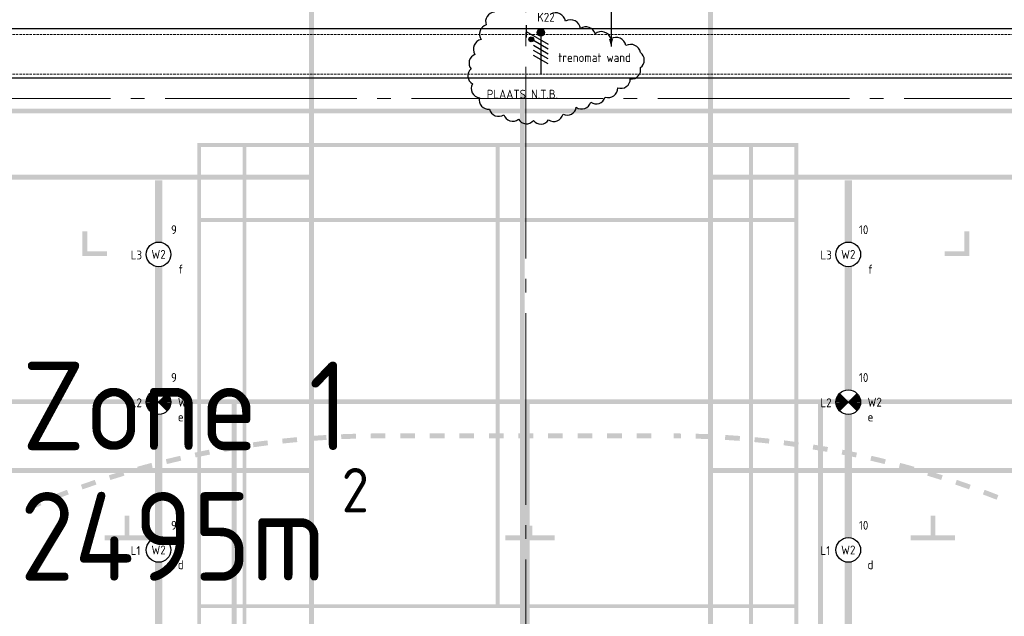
# Model space of a CAD drawing. Header units: millimetres. Extents: x -38031 to 123247, y -16330 to 129979.
# Tile 40 of 235: x -21977 to -11983, y 22841 to 28896. Entities that reach past the tile are written whole.
import ezdxf
from ezdxf.enums import TextEntityAlignment as Align

# ---------------------------------------------------------------- set-up
doc = ezdxf.new("R2010")
doc.units = ezdxf.units.MM
doc.header["$LTSCALE"] = 50
for name, pattern in [('HIDDEN', [9.525, 6.35, -3.175]), ('PHANTOM', [63.5, 31.75, -6.35, 6.35, -6.35, 6.35, -6.35]), ('STYLE_02', [0.694425, 0.48607, -0.208355]), ('STYLE_11', [5, 3.888855, -0.416718, 0.277786, -0.416641])]:
    doc.linetypes.add(name, pattern=pattern)
for name, color, linetype in [('AL$1A---_ALGEMEEN', 8, 'Continuous'), ('AM$1A---_ARCERING', 8, 'Continuous'), ('BOUWKUNDIG', 8, 'Continuous'), ('brandscheiding', 5, 'HIDDEN'), ('EL6221--', 3, 'Continuous'), ('EL6311--NV', 7, 'Continuous'), ('Kastenscheiding', 4, 'PHANTOM'), ('NTB', 7, 'Continuous')]:
    doc.layers.add(name, color=color, linetype=linetype)
doc.layers.add('Armaturen levering door W-aannemer', color=3, linetype='Continuous', plot=False)
doc.layers.add('Armaturen levering door W-aannemer--NV', color=7, linetype='Continuous', plot=False)
doc.layers.add('stramien', color=1, linetype='STYLE_11', lineweight=15)
doc.styles.add('BURO-012', font='ISO.shx', dxfattribs={"height": 60})
doc.styles.add('BURO-018', font='iso.shx', dxfattribs={"height": 90})
doc.styles.get("Standard").update_dxf_attribs({"font": 'iso.shx'})

# ---------------------------------------------------------------- blocks, each defined once
blk = doc.blocks.new('1115B6LL1500')
at = {"color": 0, "linetype": 'Continuous'}
blk.add_circle((0, 0), 2.5, dxfattribs=at)
at = {"color": 0}
for points in [[(-2.5, 0.75), (-15, 0.75), (-2.5, -0.75), (-15, -0.75)], [(2.5, 0.75), (15, 0.75), (2.5, -0.75), (15, -0.75)]]:
    blk.add_solid(points, dxfattribs=at)
at = {"color": 0, "linetype": 'Continuous', "style": 'BURO-018'}
for tag, p in [('E_GKAST', (0, 8)), ('E_GROEP', (0, 5)), ('E_SGROEP', (4.5, 5)), ('E_ARMCODE', (0, 0)), ('E_SLET', (4.5, -3))]:
    blk.add_attdef(tag, text='', height=1.8, dxfattribs=at).set_placement(p, align=Align.MIDDLE)
blk = doc.blocks.new('E00018')
at = {"color": 0, "linetype": 'Continuous'}
for p, q in [((-1.77, -1.77), (1.77, 1.77)), ((1.77, -1.77), (-1.77, 1.77))]:
    blk.add_line(p, q, dxfattribs=at)
at = {"color": 0, "linetype": 'Continuous', "const_width": 2.5}
for points in [[(-0.88, 0.88, -0.198912), (0, 1.25, -0.198912), (0.88, 0.88, -1)], [(-0.88, -0.88, 0.198912), (0, -1.25, 0.198912), (0.88, -0.88, 1)]]:
    blk.add_lwpolyline(points, format="xyb", dxfattribs=at)
blk = doc.blocks.new('1115B6LL1500-NO1')
at = {"color": 0, "linetype": 'Continuous'}
blk.add_circle((0, 0), 2.5, dxfattribs=at)
at = {"color": 0}
for points in [[(-2.5, 0.75), (-15, 0.75), (-2.5, -0.75), (-15, -0.75)], [(2.5, 0.75), (15, 0.75), (2.5, -0.75), (15, -0.75)]]:
    blk.add_solid(points, dxfattribs=at)
at = {"color": 0, "zscale": 100}
blk.add_blockref('E00018', (0, 0), dxfattribs=at)
at = {"color": 0, "linetype": 'Continuous', "style": 'BURO-018'}
for tag, p in [('E_GKAST', (0, 8)), ('E_GROEP', (0, 5)), ('E_SGROEP', (4.5, 5)), ('E_ARMCODE', (0, 0)), ('E_SLET', (4.5, -3))]:
    blk.add_attdef(tag, text='', height=1.8, dxfattribs=at).set_placement(p, align=Align.MIDDLE)
blk = doc.blocks.new('E00082')
at = {"color": 0, "linetype": 'Continuous'}
for p, q in [((-3, 10.98), (-3, 8.48)), ((-3, 9.73), (1.5, 7.13)), ((0, 9.5), (0, 1)), ((1.5, 6.13), (-1.5, 7.87)), ((1.5, 5.13), (-1.5, 6.87)), ((1.5, 4.13), (-1.5, 5.87)), ((1.5, 3.13), (-1.5, 4.87))]:
    blk.add_line(p, q, dxfattribs=at)
at = {"color": 0, "const_width": 0.75}
blk.add_lwpolyline([(-0.38, 9.5, 1), (0.38, 9.5, 1)], format="xyb", close=True, dxfattribs=at)
at = {"color": 0, "linetype": 'Continuous', "const_width": 0.5}
blk.add_lwpolyline([(-1.68, 8.12, 1), (-2.18, 8.12, 1)], format="xyb", close=True, dxfattribs=at)
at = {"color": 0, "linetype": 'Continuous'}
for centre, radius in [((0, 9.5), 0.75), ((-1.93, 8.12), 0.5)]:
    blk.add_circle(centre, radius, dxfattribs=at)
at = {"color": 0, "linetype": 'Continuous', "style": 'BURO-018'}
for tag, p in [('E_GKAST', (0, 16)), ('E_GROEP', (0, 13)), ('E_SGROEP', (4.5, 13))]:
    blk.add_attdef(tag, text='', height=1.8, dxfattribs=at).set_placement(p, align=Align.MIDDLE)
at = {"color": 0, "linetype": 'Continuous', "style": 'BURO-018', "flags": 1}
for tag, p in [('E_VERMCODE', (13, 13)), ('E_MATCODE', (0, 0))]:
    blk.add_attdef(tag, text='', height=1.8, dxfattribs=at).set_placement(p, align=Align.MIDDLE)
blk = doc.blocks.new('Group-17')
at = {"layer": 'AM$1A---_ARCERING', "linetype": 'Continuous', "lineweight": 0}
h = blk.add_hatch(color=256, dxfattribs=at)
h.paths.add_polyline_path([(-75351, -13253), (-75351, 4747), (-84351, 4747), (-84351, -13253)])
h.paths.add_polyline_path([(-84301, -1253), (-84301, 4697), (-75401, 4697), (-75401, -1253)])
h.paths.add_polyline_path([(-75401, -4228), (-84301, -4228), (-84301, -1303), (-75401, -1303)])
h.paths.add_polyline_path([(-75401, -13203), (-84301, -13203), (-84301, -7253), (-75401, -7253)])
h.paths.add_polyline_path([(-84301, -4278), (-75401, -4278), (-75401, -7203), (-84301, -7203)])
h = blk.add_hatch(color=256, dxfattribs=at)
h.paths.add_polyline_path([(-62351, -13253), (-62351, 4747), (-71351, 4747), (-71351, -13253)])
h.paths.add_polyline_path([(-71301, -1253), (-71301, 4697), (-62401, 4697), (-62401, -1253)])
h.paths.add_polyline_path([(-62401, -4228), (-71301, -4228), (-71301, -1303), (-62401, -1303)])
h.paths.add_polyline_path([(-62401, -13203), (-71301, -13203), (-71301, -7253), (-62401, -7253)])
h.paths.add_polyline_path([(-71301, -4278), (-62401, -4278), (-62401, -7203), (-71301, -7203)])
h = blk.add_hatch(color=256, dxfattribs=at)
h.paths.add_polyline_path([(-73261, -580.5), (-86286, -580.5), (-86286, -14680.5), (-73261, -14680.5), (-73261, -14830.5), (-73211, -14830.5), (-73211, -14680.5), (-60186, -14680.5), (-60186, -580.5), (-73211, -580.5), (-73211, -430.5), (-73261, -430.5)])
h.paths.add_polyline_path([(-73261, -5830.7), (-73261, -9430.3), (-73261, -14630.5), (-86236, -14630.5), (-86236, -13880.5), (-86236, -1380.5), (-86236, -630.5), (-73261, -630.5)])
h.paths.add_polyline_path([(-60236, -630.5), (-60236, -14630.5), (-73211, -14630.5), (-73211, -630.5)])
h = blk.add_hatch(color=256, dxfattribs=at)
h.paths.add_polyline_path([(-76536, -14330.5), (-70436, -14330.5), (-70436, -930.5), (-76536, -930.5)])
h.paths.add_polyline_path([(-76076, -1690.5), (-76496, -1690.5), (-76496, -970.5), (-76076, -970.5)])
h.paths.add_polyline_path([(-76036, -970.5), (-73506, -970.5), (-73506, -1690.5), (-76036, -1690.5)])
h.paths.add_polyline_path([(-70936, -1690.5), (-73466, -1690.5), (-73466, -970.5), (-70936, -970.5)])
h.paths.add_polyline_path([(-70896, -970.5), (-70476, -970.5), (-70476, -1690.5), (-70896, -1690.5)])
h.paths.add_polyline_path([(-70476, -1730.5), (-70476, -5610.5), (-70896, -5610.5), (-70896, -1730.5)])
h.paths.add_polyline_path([(-70936, -1730.5), (-70936, -5610.5), (-73466, -5610.5), (-73466, -1730.5)])
h.paths.add_polyline_path([(-76036, -5610.5), (-76036, -1730.5), (-73506, -1730.5), (-73506, -5610.5)])
h.paths.add_polyline_path([(-76496, -5610.5), (-76496, -1730.5), (-76076, -1730.5), (-76076, -5610.5)])
h.paths.add_polyline_path([(-76076, -9610.5), (-76496, -9610.5), (-76496, -5650.5), (-76076, -5650.5)])
h.paths.add_polyline_path([(-76036, -5650.5), (-70936, -5650.5), (-70936, -9610.5), (-76036, -9610.5)])
h.paths.add_polyline_path([(-70896, -9610.5), (-70896, -5650.5), (-70476, -5650.5), (-70476, -9610.5)])
h.paths.add_polyline_path([(-70476, -13530.5), (-70896, -13530.5), (-70896, -9650.5), (-70476, -9650.5)])
h.paths.add_polyline_path([(-70936, -9650.5), (-70936, -13530.5), (-73466, -13530.5), (-73466, -9650.5)])
h.paths.add_polyline_path([(-76036, -9650.5), (-73506, -9650.5), (-73506, -13530.5), (-76036, -13530.5)])
h.paths.add_polyline_path([(-76076, -9650.5), (-76076, -13530.5), (-76496, -13530.5), (-76496, -9650.5)])
h.paths.add_polyline_path([(-76076, -13570.5), (-76076, -14290.5), (-76496, -14290.5), (-76496, -13570.5)])
h.paths.add_polyline_path([(-76036, -14290.5), (-76036, -13570.5), (-73506, -13570.5), (-73506, -14290.5)])
h.paths.add_polyline_path([(-73466, -13570.5), (-70936, -13570.5), (-70936, -14290.5), (-73466, -14290.5)])
h.paths.add_polyline_path([(-70476, -13570.5), (-70476, -14290.5), (-70896, -14290.5), (-70896, -13570.5)])
for points in [[(-77451, -2028), (-77651, -2028), (-77651, -1828), (-77701, -1828), (-77701, -2078), (-77451, -2078)], [(-68751, -1828), (-68751, -2028), (-68951, -2028), (-68951, -2078), (-68701, -2078), (-68701, -1828)], [(-71776, -3928), (-71776, -3878)], [(-77023.5, -4913), (-77023.5, -4963), (-77473.5, -4963), (-77473.5, -4913), (-77273.5, -4913), (-77273.5, -4713), (-77223.5, -4713), (-77223.5, -4913)], [(-68843.5, -4913), (-68843.5, -4963), (-69293.5, -4963), (-69293.5, -4913), (-69093.5, -4913), (-69093.5, -4713), (-69043.5, -4713), (-69043.5, -4913)], [(-73408.5, -4963), (-72908.5, -4963), (-72908.5, -4913), (-73133.5, -4913), (-73133.5, -4813), (-73183.5, -4813), (-73183.5, -4913), (-73408.5, -4913)]]:
    blk.add_hatch(color=256, dxfattribs=at).paths.add_polyline_path(points)
h = blk.add_hatch(color=256, dxfattribs=at)
h.paths.add_polyline_path([(-64186, -3530.5), (-82186, -3530.5), (-82186, -12530.5), (-64186, -12530.5)])
h.paths.add_polyline_path([(-70186, -12480.5), (-70186, -3580.5), (-64236, -3580.5), (-64236, -12480.5)])
h.paths.add_polyline_path([(-82136, -12480.5), (-82136, -3580.5), (-76186, -3580.5), (-76186, -12480.5)])
h.paths.add_polyline_path([(-73161, -12480.5), (-73161, -3580.5), (-70236, -3580.5), (-70236, -12480.5)])
h.paths.add_polyline_path([(-76136, -3580.5), (-73211, -3580.5), (-73211, -12480.5), (-76136, -12480.5)])
h = blk.add_hatch(color=256, dxfattribs=at)
edge = h.paths.add_edge_path()
edge.add_line((-75375.4, -3903.3), (-75371.6, -3953.2))
edge.add_arc((-74701, -12878), 8950, 93.34229, 94.29723, ccw=False)
edge.add_line((-75222.8, -3943.2), (-75225.7, -3893.3))
edge.add_arc((-74701, -12878), 9000, 93.34229, 94.29723)
h = blk.add_hatch(color=256, dxfattribs=at)
edge = h.paths.add_edge_path()
edge.add_arc((-74701, -12878), 8950, 91.43241, 92.38735)
edge.add_line((-75073.8, -3935.8), (-75075.9, -3885.8))
edge.add_arc((-74701, -12878), 9000, 91.43241, 92.38735, ccw=False)
edge.add_line((-74926, -3880.8), (-74924.7, -3930.8))
h = blk.add_hatch(color=256, dxfattribs=at)
edge = h.paths.add_edge_path()
edge.add_line((-74626, -3878), (-74701, -3878))
edge.add_arc((-74701, -12878), 9000, 90, 90.47747)
edge.add_line((-74776, -3878.3), (-74775.6, -3928.3))
edge.add_arc((-74701, -12878), 8950, 90, 90.47747, ccw=False)
edge.add_line((-74701, -3928), (-74626, -3928))
edge.add_line((-74626, -3928), (-74626, -3878))
h = blk.add_hatch(color=256, dxfattribs=at)
edge = h.paths.add_edge_path()
edge.add_line((-71701, -3878), (-71776, -3878))
edge.add_line((-71776, -3878), (-71701, -3878))
edge.add_arc((-71701, -12878), 9000, 89.52253, 90, ccw=False)
edge.add_line((-71626, -3878.3), (-71626.4, -3928.3))
edge.add_arc((-71701, -12878), 8950, 89.52253, 90)
edge.add_line((-71701, -3928), (-71776, -3928))
edge.add_line((-71776, -3928), (-71701, -3928))
h = blk.add_hatch(color=256, dxfattribs=at)
edge = h.paths.add_edge_path()
edge.add_arc((-71701, -12878), 8950, 87.61265, 88.56759)
edge.add_line((-71477.3, -3930.8), (-71476, -3880.8))
edge.add_arc((-71701, -12878), 9000, 87.61265, 88.56759, ccw=False)
edge.add_line((-71326.1, -3885.8), (-71328.2, -3935.8))
h = blk.add_hatch(color=256, dxfattribs=at)
edge = h.paths.add_edge_path()
edge.add_arc((-71701, -12878), 8950, 85.70277, 86.65771, ccw=False)
edge.add_line((-71030.4, -3953.2), (-71026.6, -3903.3))
edge.add_arc((-71701, -12878), 9000, 85.70277, 86.65771)
edge.add_line((-71176.3, -3893.3), (-71179.2, -3943.2))
h = blk.add_hatch(color=256, dxfattribs=at)
edge = h.paths.add_edge_path()
edge.add_arc((-74701, -12878), 8950, 99.07193, 100.02687)
edge.add_line((-76259.3, -4064.7), (-76268, -4015.5))
edge.add_arc((-74701, -12878), 9000, 99.07193, 100.02687, ccw=False)
edge.add_line((-76120.1, -3990.6), (-76112.2, -4040))
h = blk.add_hatch(color=256, dxfattribs=at)
edge = h.paths.add_edge_path()
edge.add_line((-75971.8, -3968.2), (-75964.7, -4017.7))
edge.add_arc((-74701, -12878), 8950, 97.16205, 98.11699, ccw=False)
edge.add_line((-75816.9, -3997.8), (-75823.1, -3948.2))
edge.add_arc((-74701, -12878), 9000, 97.16205, 98.11699)
h = blk.add_hatch(color=256, dxfattribs=at)
edge = h.paths.add_edge_path()
edge.add_line((-75524.9, -3915.8), (-75520.3, -3965.6))
edge.add_arc((-74701, -12878), 8950, 95.25217, 96.20711)
edge.add_line((-75668.7, -3980.5), (-75674.1, -3930.8))
edge.add_arc((-74701, -12878), 9000, 95.25217, 96.20711, ccw=False)
h = blk.add_hatch(color=256, dxfattribs=at)
edge = h.paths.add_edge_path()
edge.add_arc((-71701, -12878), 8950, 83.79289, 84.74783)
edge.add_line((-70881.7, -3965.6), (-70877.1, -3915.8))
edge.add_arc((-71701, -12878), 9000, 83.79289, 84.74783, ccw=False)
edge.add_line((-70727.9, -3930.8), (-70733.3, -3980.5))
h = blk.add_hatch(color=256, dxfattribs=at)
edge = h.paths.add_edge_path()
edge.add_arc((-71701, -12878), 8950, 81.88301, 82.83795)
edge.add_line((-70585.1, -3997.8), (-70578.9, -3948.2))
edge.add_arc((-71701, -12878), 9000, 81.88301, 82.83795, ccw=False)
edge.add_line((-70430.2, -3968.2), (-70437.3, -4017.7))
h = blk.add_hatch(color=256, dxfattribs=at)
edge = h.paths.add_edge_path()
edge.add_arc((-71701, -12878), 8950, 79.97313, 80.92807, ccw=False)
edge.add_line((-70142.7, -4064.7), (-70134, -4015.5))
edge.add_arc((-71701, -12878), 9000, 79.97313, 80.92807)
edge.add_line((-70281.9, -3990.6), (-70289.8, -4040))
h = blk.add_hatch(color=256, dxfattribs=at)
edge = h.paths.add_edge_path()
edge.add_line((-76562.5, -4072.6), (-76552.1, -4121.5))
edge.add_arc((-74701, -12878), 8950, 100.98181, 101.93675, ccw=False)
edge.add_line((-76406, -4091.9), (-76415.5, -4042.8))
edge.add_arc((-74701, -12878), 9000, 100.98181, 101.93675)
h = blk.add_hatch(color=256, dxfattribs=at)
edge = h.paths.add_edge_path()
edge.add_line((-69996, -4091.9), (-69986.5, -4042.8))
edge.add_arc((-71701, -12878), 9000, 78.06325, 79.01819, ccw=False)
edge.add_line((-69839.5, -4072.6), (-69849.9, -4121.5))
edge.add_arc((-71701, -12878), 8950, 78.06325, 79.01819)
h = blk.add_hatch(color=256, dxfattribs=at)
edge = h.paths.add_edge_path()
edge.add_line((-77000.3, -4176.7), (-76987.5, -4225))
edge.add_arc((-74701, -12878), 8950, 104.80158, 105.75652)
edge.add_line((-77131.4, -4264.3), (-77144.9, -4216.2))
edge.add_arc((-74701, -12878), 9000, 104.80158, 105.75652, ccw=False)
h = blk.add_hatch(color=256, dxfattribs=at)
edge = h.paths.add_edge_path()
edge.add_arc((-74701, -12878), 8950, 102.8917, 103.84664, ccw=False)
edge.add_line((-76697.8, -4153.6), (-76709, -4104.9))
edge.add_arc((-74701, -12878), 9000, 102.8917, 103.84664)
edge.add_line((-76854.9, -4139.5), (-76842.9, -4188.1))
h = blk.add_hatch(color=256, dxfattribs=at)
edge = h.paths.add_edge_path()
edge.add_line((-69693, -4104.9), (-69704.2, -4153.6))
edge.add_arc((-71701, -12878), 8950, 76.15336, 77.1083, ccw=False)
edge.add_line((-69559.1, -4188.1), (-69547.1, -4139.5))
edge.add_arc((-71701, -12878), 9000, 76.15336, 77.1083)
h = blk.add_hatch(color=256, dxfattribs=at)
edge = h.paths.add_edge_path()
edge.add_line((-69401.7, -4176.7), (-69414.5, -4225))
edge.add_arc((-71701, -12878), 8950, 74.24348, 75.19842, ccw=False)
edge.add_line((-69270.6, -4264.3), (-69257.1, -4216.2))
edge.add_arc((-71701, -12878), 9000, 74.24348, 75.19842)
h = blk.add_hatch(color=256, dxfattribs=at)
edge = h.paths.add_edge_path()
edge.add_line((-77432.3, -4302.4), (-77417.1, -4350.1))
edge.add_arc((-74701, -12878), 8950, 106.71146, 107.6664, ccw=False)
edge.add_line((-77274.6, -4306), (-77289, -4258.1))
edge.add_arc((-74701, -12878), 9000, 106.71146, 107.6664)
h = blk.add_hatch(color=256, dxfattribs=at)
edge = h.paths.add_edge_path()
edge.add_arc((-71701, -12878), 8950, 72.3336, 73.28854)
edge.add_line((-69127.4, -4306), (-69113, -4258.1))
edge.add_arc((-71701, -12878), 9000, 72.3336, 73.28854, ccw=False)
edge.add_line((-68969.7, -4302.4), (-68984.9, -4350.1))
h = blk.add_hatch(color=256, dxfattribs=at)
edge = h.paths.add_edge_path()
edge.add_arc((-74701, -12878), 9000, 108.62134, 109.57628)
edge.add_line((-77716.6, -4398.2), (-77699.8, -4445.3))
edge.add_arc((-74701, -12878), 8950, 108.62134, 109.57628, ccw=False)
edge.add_line((-77558.8, -4396.5), (-77574.8, -4349.2))
h = blk.add_hatch(color=256, dxfattribs=at)
edge = h.paths.add_edge_path()
edge.add_line((-68685.4, -4398.2), (-68702.2, -4445.3))
edge.add_arc((-71701, -12878), 8950, 70.42372, 71.37866)
edge.add_line((-68843.2, -4396.5), (-68827.2, -4349.2))
edge.add_arc((-71701, -12878), 9000, 70.42372, 71.37866, ccw=False)
h = blk.add_hatch(color=256, dxfattribs=at)
edge = h.paths.add_edge_path()
edge.add_line((-77979.2, -4550), (-77997.5, -4503.4))
edge.add_arc((-74701, -12878), 9000, 110.53122, 111.48616, ccw=False)
edge.add_line((-77857.5, -4449.7), (-77839.9, -4496.5))
edge.add_arc((-74701, -12878), 8950, 110.53122, 111.48616)
h = blk.add_hatch(color=256, dxfattribs=at)
edge = h.paths.add_edge_path()
edge.add_line((-68544.5, -4449.7), (-68562.1, -4496.5))
edge.add_arc((-71701, -12878), 8950, 68.51384, 69.46878, ccw=False)
edge.add_line((-68422.8, -4550), (-68404.5, -4503.4))
edge.add_arc((-71701, -12878), 9000, 68.51384, 69.46878)
h = blk.add_hatch(color=256, dxfattribs=at)
edge = h.paths.add_edge_path()
edge.add_line((-78274.8, -4618), (-78254.9, -4663.9))
edge.add_arc((-74701, -12878), 8950, 112.4411, 113.39604, ccw=False)
edge.add_line((-78117.5, -4605.8), (-78136.6, -4559.5))
edge.add_arc((-74701, -12878), 9000, 112.4411, 113.39604)
at = {"layer": 'AL$1A---_ALGEMEEN', "color": 0}
for points in [[(-74326, -3878), (-74476, -3878), (-74326, -3928), (-74476, -3928)], [(-74026, -3878), (-74026, -3928), (-74176, -3878), (-74176, -3928)], [(-73876, -3928), (-73726, -3928), (-73876, -3878), (-73726, -3878)], [(-73426, -3928), (-73426, -3878), (-73576, -3928), (-73576, -3878)], [(-73126, -3928), (-73126, -3878), (-73276, -3928), (-73276, -3878)], [(-72826, -3928), (-72826, -3878), (-72976, -3928), (-72976, -3878)], [(-72676, -3928), (-72526, -3928), (-72676, -3878), (-72526, -3878)], [(-72376, -3878), (-72226, -3878), (-72376, -3928), (-72226, -3928)], [(-72076, -3878), (-71926, -3878), (-72076, -3928), (-71926, -3928)]]:
    blk.add_solid(points, dxfattribs=at)
blk = doc.blocks.new('Group-18')
at = {"layer": 'AL$1A---_ALGEMEEN', "color": 0}
for points in [[(-87292, 700.6), (-86356, 700.6), (-86356, 2087.6), (-87292, 2087.6), (-87292, 4450.6), (-86356, 4450.6), (-86356, 5834), (-87292, 5834), (-87292, 8325.6), (-86356, 8325.6), (-86356, 9712.6), (-87292, 9712.6), (-87292, 12075.6), (-86356, 12075.6), (-86356, 13462.6), (-87292, 13462.6), (-87292, 14150), (-59221, 14150), (-59221, 230), (-87292, 230)], [(-87292, -15460), (-87292, -10799.4), (-86356, -10799.4), (-86356, -9412.4), (-87292, -9412.4), (-87292, -6924.4), (-86356, -6924.4), (-86356, -5537.4), (-87292, -5537.4), (-87292, -3174.4), (-86356, -3174.4), (-86356, -1787.4), (-87292, -1787.4), (-87292, -270), (-59221, -270), (-59221, -15460)]]:
    blk.add_lwpolyline(points, close=True, dxfattribs=at)
blk = doc.blocks.new('Group-57')
at = {"layer": 'AM$1A---_ARCERING', "linetype": 'Continuous', "lineweight": 0}
h = blk.add_hatch(color=256, dxfattribs=at)
h.paths.add_polyline_path([(-75351, -13253), (-75351, 4747), (-84351, 4747), (-84351, -13253)])
h.paths.add_polyline_path([(-84301, -1253), (-84301, 4697), (-75401, 4697), (-75401, -1253)])
h.paths.add_polyline_path([(-75401, -4228), (-84301, -4228), (-84301, -1303), (-75401, -1303)])
h.paths.add_polyline_path([(-75401, -13203), (-84301, -13203), (-84301, -7253), (-75401, -7253)])
h.paths.add_polyline_path([(-84301, -4278), (-75401, -4278), (-75401, -7203), (-84301, -7203)])
h = blk.add_hatch(color=256, dxfattribs=at)
h.paths.add_polyline_path([(-62351, -13253), (-62351, 4747), (-71351, 4747), (-71351, -13253)])
h.paths.add_polyline_path([(-71301, -1253), (-71301, 4697), (-62401, 4697), (-62401, -1253)])
h.paths.add_polyline_path([(-62401, -4228), (-71301, -4228), (-71301, -1303), (-62401, -1303)])
h.paths.add_polyline_path([(-62401, -13203), (-71301, -13203), (-71301, -7253), (-62401, -7253)])
h.paths.add_polyline_path([(-71301, -4278), (-62401, -4278), (-62401, -7203), (-71301, -7203)])
h = blk.add_hatch(color=256, dxfattribs=at)
h.paths.add_polyline_path([(-73261, -580.5), (-86286, -580.5), (-86286, -14680.5), (-73261, -14680.5), (-73261, -14830.5), (-73211, -14830.5), (-73211, -14680.5), (-60186, -14680.5), (-60186, -580.5), (-73211, -580.5), (-73211, -430.5), (-73261, -430.5)])
h.paths.add_polyline_path([(-73261, -5830.7), (-73261, -9430.3), (-73261, -14630.5), (-86236, -14630.5), (-86236, -13880.5), (-86236, -1380.5), (-86236, -630.5), (-73261, -630.5)])
h.paths.add_polyline_path([(-60236, -630.5), (-60236, -14630.5), (-73211, -14630.5), (-73211, -630.5)])
h = blk.add_hatch(color=256, dxfattribs=at)
h.paths.add_polyline_path([(-76536, -14330.5), (-70436, -14330.5), (-70436, -930.5), (-76536, -930.5)])
h.paths.add_polyline_path([(-76076, -1690.5), (-76496, -1690.5), (-76496, -970.5), (-76076, -970.5)])
h.paths.add_polyline_path([(-76036, -970.5), (-73506, -970.5), (-73506, -1690.5), (-76036, -1690.5)])
h.paths.add_polyline_path([(-70936, -1690.5), (-73466, -1690.5), (-73466, -970.5), (-70936, -970.5)])
h.paths.add_polyline_path([(-70896, -970.5), (-70476, -970.5), (-70476, -1690.5), (-70896, -1690.5)])
h.paths.add_polyline_path([(-70476, -1730.5), (-70476, -5610.5), (-70896, -5610.5), (-70896, -1730.5)])
h.paths.add_polyline_path([(-70936, -1730.5), (-70936, -5610.5), (-73466, -5610.5), (-73466, -1730.5)])
h.paths.add_polyline_path([(-76036, -5610.5), (-76036, -1730.5), (-73506, -1730.5), (-73506, -5610.5)])
h.paths.add_polyline_path([(-76496, -5610.5), (-76496, -1730.5), (-76076, -1730.5), (-76076, -5610.5)])
h.paths.add_polyline_path([(-76076, -9610.5), (-76496, -9610.5), (-76496, -5650.5), (-76076, -5650.5)])
h.paths.add_polyline_path([(-76036, -5650.5), (-70936, -5650.5), (-70936, -9610.5), (-76036, -9610.5)])
h.paths.add_polyline_path([(-70896, -9610.5), (-70896, -5650.5), (-70476, -5650.5), (-70476, -9610.5)])
h.paths.add_polyline_path([(-70476, -13530.5), (-70896, -13530.5), (-70896, -9650.5), (-70476, -9650.5)])
h.paths.add_polyline_path([(-70936, -9650.5), (-70936, -13530.5), (-73466, -13530.5), (-73466, -9650.5)])
h.paths.add_polyline_path([(-76036, -9650.5), (-73506, -9650.5), (-73506, -13530.5), (-76036, -13530.5)])
h.paths.add_polyline_path([(-76076, -9650.5), (-76076, -13530.5), (-76496, -13530.5), (-76496, -9650.5)])
h.paths.add_polyline_path([(-76076, -13570.5), (-76076, -14290.5), (-76496, -14290.5), (-76496, -13570.5)])
h.paths.add_polyline_path([(-76036, -14290.5), (-76036, -13570.5), (-73506, -13570.5), (-73506, -14290.5)])
h.paths.add_polyline_path([(-73466, -13570.5), (-70936, -13570.5), (-70936, -14290.5), (-73466, -14290.5)])
h.paths.add_polyline_path([(-70476, -13570.5), (-70476, -14290.5), (-70896, -14290.5), (-70896, -13570.5)])
for points in [[(-77451, -2028), (-77651, -2028), (-77651, -1828), (-77701, -1828), (-77701, -2078), (-77451, -2078)], [(-68751, -1828), (-68751, -2028), (-68951, -2028), (-68951, -2078), (-68701, -2078), (-68701, -1828)], [(-71776, -3928), (-71776, -3878)], [(-77023.5, -4913), (-77023.5, -4963), (-77473.5, -4963), (-77473.5, -4913), (-77273.5, -4913), (-77273.5, -4713), (-77223.5, -4713), (-77223.5, -4913)], [(-68843.5, -4913), (-68843.5, -4963), (-69293.5, -4963), (-69293.5, -4913), (-69093.5, -4913), (-69093.5, -4713), (-69043.5, -4713), (-69043.5, -4913)], [(-73408.5, -4963), (-72908.5, -4963), (-72908.5, -4913), (-73133.5, -4913), (-73133.5, -4813), (-73183.5, -4813), (-73183.5, -4913), (-73408.5, -4913)]]:
    blk.add_hatch(color=256, dxfattribs=at).paths.add_polyline_path(points)
h = blk.add_hatch(color=256, dxfattribs=at)
h.paths.add_polyline_path([(-64186, -3530.5), (-82186, -3530.5), (-82186, -12530.5), (-64186, -12530.5)])
h.paths.add_polyline_path([(-70186, -12480.5), (-70186, -3580.5), (-64236, -3580.5), (-64236, -12480.5)])
h.paths.add_polyline_path([(-82136, -12480.5), (-82136, -3580.5), (-76186, -3580.5), (-76186, -12480.5)])
h.paths.add_polyline_path([(-73161, -12480.5), (-73161, -3580.5), (-70236, -3580.5), (-70236, -12480.5)])
h.paths.add_polyline_path([(-76136, -3580.5), (-73211, -3580.5), (-73211, -12480.5), (-76136, -12480.5)])
h = blk.add_hatch(color=256, dxfattribs=at)
edge = h.paths.add_edge_path()
edge.add_line((-75375.4, -3903.3), (-75371.6, -3953.2))
edge.add_arc((-74701, -12878), 8950, 93.34229, 94.29723, ccw=False)
edge.add_line((-75222.8, -3943.2), (-75225.7, -3893.3))
edge.add_arc((-74701, -12878), 9000, 93.34229, 94.29723)
h = blk.add_hatch(color=256, dxfattribs=at)
edge = h.paths.add_edge_path()
edge.add_arc((-74701, -12878), 8950, 91.43241, 92.38735)
edge.add_line((-75073.8, -3935.8), (-75075.9, -3885.8))
edge.add_arc((-74701, -12878), 9000, 91.43241, 92.38735, ccw=False)
edge.add_line((-74926, -3880.8), (-74924.7, -3930.8))
h = blk.add_hatch(color=256, dxfattribs=at)
edge = h.paths.add_edge_path()
edge.add_line((-74626, -3878), (-74701, -3878))
edge.add_arc((-74701, -12878), 9000, 90, 90.47747)
edge.add_line((-74776, -3878.3), (-74775.6, -3928.3))
edge.add_arc((-74701, -12878), 8950, 90, 90.47747, ccw=False)
edge.add_line((-74701, -3928), (-74626, -3928))
edge.add_line((-74626, -3928), (-74626, -3878))
h = blk.add_hatch(color=256, dxfattribs=at)
edge = h.paths.add_edge_path()
edge.add_line((-71701, -3878), (-71776, -3878))
edge.add_line((-71776, -3878), (-71701, -3878))
edge.add_arc((-71701, -12878), 9000, 89.52253, 90, ccw=False)
edge.add_line((-71626, -3878.3), (-71626.4, -3928.3))
edge.add_arc((-71701, -12878), 8950, 89.52253, 90)
edge.add_line((-71701, -3928), (-71776, -3928))
edge.add_line((-71776, -3928), (-71701, -3928))
h = blk.add_hatch(color=256, dxfattribs=at)
edge = h.paths.add_edge_path()
edge.add_arc((-71701, -12878), 8950, 87.61265, 88.56759)
edge.add_line((-71477.3, -3930.8), (-71476, -3880.8))
edge.add_arc((-71701, -12878), 9000, 87.61265, 88.56759, ccw=False)
edge.add_line((-71326.1, -3885.8), (-71328.2, -3935.8))
h = blk.add_hatch(color=256, dxfattribs=at)
edge = h.paths.add_edge_path()
edge.add_arc((-71701, -12878), 8950, 85.70277, 86.65771, ccw=False)
edge.add_line((-71030.4, -3953.2), (-71026.6, -3903.3))
edge.add_arc((-71701, -12878), 9000, 85.70277, 86.65771)
edge.add_line((-71176.3, -3893.3), (-71179.2, -3943.2))
h = blk.add_hatch(color=256, dxfattribs=at)
edge = h.paths.add_edge_path()
edge.add_arc((-74701, -12878), 8950, 99.07193, 100.02687)
edge.add_line((-76259.3, -4064.7), (-76268, -4015.5))
edge.add_arc((-74701, -12878), 9000, 99.07193, 100.02687, ccw=False)
edge.add_line((-76120.1, -3990.6), (-76112.2, -4040))
h = blk.add_hatch(color=256, dxfattribs=at)
edge = h.paths.add_edge_path()
edge.add_line((-75971.8, -3968.2), (-75964.7, -4017.7))
edge.add_arc((-74701, -12878), 8950, 97.16205, 98.11699, ccw=False)
edge.add_line((-75816.9, -3997.8), (-75823.1, -3948.2))
edge.add_arc((-74701, -12878), 9000, 97.16205, 98.11699)
h = blk.add_hatch(color=256, dxfattribs=at)
edge = h.paths.add_edge_path()
edge.add_line((-75524.9, -3915.8), (-75520.3, -3965.6))
edge.add_arc((-74701, -12878), 8950, 95.25217, 96.20711)
edge.add_line((-75668.7, -3980.5), (-75674.1, -3930.8))
edge.add_arc((-74701, -12878), 9000, 95.25217, 96.20711, ccw=False)
h = blk.add_hatch(color=256, dxfattribs=at)
edge = h.paths.add_edge_path()
edge.add_arc((-71701, -12878), 8950, 83.79289, 84.74783)
edge.add_line((-70881.7, -3965.6), (-70877.1, -3915.8))
edge.add_arc((-71701, -12878), 9000, 83.79289, 84.74783, ccw=False)
edge.add_line((-70727.9, -3930.8), (-70733.3, -3980.5))
h = blk.add_hatch(color=256, dxfattribs=at)
edge = h.paths.add_edge_path()
edge.add_arc((-71701, -12878), 8950, 81.88301, 82.83795)
edge.add_line((-70585.1, -3997.8), (-70578.9, -3948.2))
edge.add_arc((-71701, -12878), 9000, 81.88301, 82.83795, ccw=False)
edge.add_line((-70430.2, -3968.2), (-70437.3, -4017.7))
h = blk.add_hatch(color=256, dxfattribs=at)
edge = h.paths.add_edge_path()
edge.add_arc((-71701, -12878), 8950, 79.97313, 80.92807, ccw=False)
edge.add_line((-70142.7, -4064.7), (-70134, -4015.5))
edge.add_arc((-71701, -12878), 9000, 79.97313, 80.92807)
edge.add_line((-70281.9, -3990.6), (-70289.8, -4040))
h = blk.add_hatch(color=256, dxfattribs=at)
edge = h.paths.add_edge_path()
edge.add_line((-76562.5, -4072.6), (-76552.1, -4121.5))
edge.add_arc((-74701, -12878), 8950, 100.98181, 101.93675, ccw=False)
edge.add_line((-76406, -4091.9), (-76415.5, -4042.8))
edge.add_arc((-74701, -12878), 9000, 100.98181, 101.93675)
h = blk.add_hatch(color=256, dxfattribs=at)
edge = h.paths.add_edge_path()
edge.add_line((-69996, -4091.9), (-69986.5, -4042.8))
edge.add_arc((-71701, -12878), 9000, 78.06325, 79.01819, ccw=False)
edge.add_line((-69839.5, -4072.6), (-69849.9, -4121.5))
edge.add_arc((-71701, -12878), 8950, 78.06325, 79.01819)
h = blk.add_hatch(color=256, dxfattribs=at)
edge = h.paths.add_edge_path()
edge.add_line((-77000.3, -4176.7), (-76987.5, -4225))
edge.add_arc((-74701, -12878), 8950, 104.80158, 105.75652)
edge.add_line((-77131.4, -4264.3), (-77144.9, -4216.2))
edge.add_arc((-74701, -12878), 9000, 104.80158, 105.75652, ccw=False)
h = blk.add_hatch(color=256, dxfattribs=at)
edge = h.paths.add_edge_path()
edge.add_arc((-74701, -12878), 8950, 102.8917, 103.84664, ccw=False)
edge.add_line((-76697.8, -4153.6), (-76709, -4104.9))
edge.add_arc((-74701, -12878), 9000, 102.8917, 103.84664)
edge.add_line((-76854.9, -4139.5), (-76842.9, -4188.1))
h = blk.add_hatch(color=256, dxfattribs=at)
edge = h.paths.add_edge_path()
edge.add_line((-69693, -4104.9), (-69704.2, -4153.6))
edge.add_arc((-71701, -12878), 8950, 76.15336, 77.1083, ccw=False)
edge.add_line((-69559.1, -4188.1), (-69547.1, -4139.5))
edge.add_arc((-71701, -12878), 9000, 76.15336, 77.1083)
h = blk.add_hatch(color=256, dxfattribs=at)
edge = h.paths.add_edge_path()
edge.add_line((-69401.7, -4176.7), (-69414.5, -4225))
edge.add_arc((-71701, -12878), 8950, 74.24348, 75.19842, ccw=False)
edge.add_line((-69270.6, -4264.3), (-69257.1, -4216.2))
edge.add_arc((-71701, -12878), 9000, 74.24348, 75.19842)
h = blk.add_hatch(color=256, dxfattribs=at)
edge = h.paths.add_edge_path()
edge.add_line((-77432.3, -4302.4), (-77417.1, -4350.1))
edge.add_arc((-74701, -12878), 8950, 106.71146, 107.6664, ccw=False)
edge.add_line((-77274.6, -4306), (-77289, -4258.1))
edge.add_arc((-74701, -12878), 9000, 106.71146, 107.6664)
h = blk.add_hatch(color=256, dxfattribs=at)
edge = h.paths.add_edge_path()
edge.add_arc((-71701, -12878), 8950, 72.3336, 73.28854)
edge.add_line((-69127.4, -4306), (-69113, -4258.1))
edge.add_arc((-71701, -12878), 9000, 72.3336, 73.28854, ccw=False)
edge.add_line((-68969.7, -4302.4), (-68984.9, -4350.1))
h = blk.add_hatch(color=256, dxfattribs=at)
edge = h.paths.add_edge_path()
edge.add_arc((-74701, -12878), 9000, 108.62134, 109.57628)
edge.add_line((-77716.6, -4398.2), (-77699.8, -4445.3))
edge.add_arc((-74701, -12878), 8950, 108.62134, 109.57628, ccw=False)
edge.add_line((-77558.8, -4396.5), (-77574.8, -4349.2))
h = blk.add_hatch(color=256, dxfattribs=at)
edge = h.paths.add_edge_path()
edge.add_line((-68685.4, -4398.2), (-68702.2, -4445.3))
edge.add_arc((-71701, -12878), 8950, 70.42372, 71.37866)
edge.add_line((-68843.2, -4396.5), (-68827.2, -4349.2))
edge.add_arc((-71701, -12878), 9000, 70.42372, 71.37866, ccw=False)
h = blk.add_hatch(color=256, dxfattribs=at)
edge = h.paths.add_edge_path()
edge.add_line((-77979.2, -4550), (-77997.5, -4503.4))
edge.add_arc((-74701, -12878), 9000, 110.53122, 111.48616, ccw=False)
edge.add_line((-77857.5, -4449.7), (-77839.9, -4496.5))
edge.add_arc((-74701, -12878), 8950, 110.53122, 111.48616)
h = blk.add_hatch(color=256, dxfattribs=at)
edge = h.paths.add_edge_path()
edge.add_line((-68544.5, -4449.7), (-68562.1, -4496.5))
edge.add_arc((-71701, -12878), 8950, 68.51384, 69.46878, ccw=False)
edge.add_line((-68422.8, -4550), (-68404.5, -4503.4))
edge.add_arc((-71701, -12878), 9000, 68.51384, 69.46878)
h = blk.add_hatch(color=256, dxfattribs=at)
edge = h.paths.add_edge_path()
edge.add_line((-78274.8, -4618), (-78254.9, -4663.9))
edge.add_arc((-74701, -12878), 8950, 112.4411, 113.39604, ccw=False)
edge.add_line((-78117.5, -4605.8), (-78136.6, -4559.5))
edge.add_arc((-74701, -12878), 9000, 112.4411, 113.39604)
at = {"layer": 'AL$1A---_ALGEMEEN', "color": 0}
for points in [[(-74326, -3878), (-74476, -3878), (-74326, -3928), (-74476, -3928)], [(-74026, -3878), (-74026, -3928), (-74176, -3878), (-74176, -3928)], [(-73876, -3928), (-73726, -3928), (-73876, -3878), (-73726, -3878)], [(-73426, -3928), (-73426, -3878), (-73576, -3928), (-73576, -3878)], [(-73126, -3928), (-73126, -3878), (-73276, -3928), (-73276, -3878)], [(-72826, -3928), (-72826, -3878), (-72976, -3928), (-72976, -3878)], [(-72676, -3928), (-72526, -3928), (-72676, -3878), (-72526, -3878)], [(-72376, -3878), (-72226, -3878), (-72376, -3928), (-72226, -3928)], [(-72076, -3878), (-71926, -3878), (-72076, -3928), (-71926, -3928)]]:
    blk.add_solid(points, dxfattribs=at)
blk = doc.blocks.new('wijzpeiltje')
at = {"layer": 'AL$1A---_ALGEMEEN', "color": 0}
for p, q in [((0, 240), (0, 0)), ((0, 0), (-500, 0))]:
    blk.add_line(p, q, dxfattribs=at)
blk.add_solid([(-500, 0), (-425, 20.1), (-425, -20.1)], dxfattribs=at)
blk = doc.blocks.new('Group-109')
at = {"layer": 'AL$1A---_ALGEMEEN', "color": 0, "linetype": 'STYLE_02', "lineweight": 15}
for p, q in [((-87264.5, 170), (-59064.5, 170)), ((-87264.5, -230), (-59064.5, -230))]:
    blk.add_line(p, q, dxfattribs=at)
at = {"layer": 'AL$1A---_ALGEMEEN', "color": 0, "rotation": 90}
blk.add_blockref('wijzpeiltje', (-72336, 550), dxfattribs=at)
blk = doc.blocks.new('200254 W 210 11-06-2007')
at = {"layer": 'stramien', "ltscale": 10}
for p, q in [((-53039, -11013.6), (-53039, 36216.4)), ((-74199, 3107.4), (-38499, 3107.4))]:
    blk.add_line(p, q, dxfattribs=at)
at = {"layer": 'AL$1A---_ALGEMEEN'}
for name in ['Group-18', 'Group-17', 'Group-57', 'Group-109']:
    blk.add_blockref(name, (20162, 3587.4), dxfattribs=at)

msp = doc.modelspace()

# ---------------------------------------------------------------- block references
at = {"layer": 'BOUWKUNDIG'}
msp.add_blockref('200254 W 210 11-06-2007', (36199, 24987.6), dxfattribs=at)

# ---------------------------------------------------------------- next in the draw order: linework, layer by layer
at = {"layer": 'Armaturen levering door W-aannemer', "const_width": 10}
for points in [[(-20567, 25764.9), (-20567, 25764.9)], [(-13567, 25764.9), (-13567, 25764.9)]]:
    msp.add_lwpolyline(points, close=True, dxfattribs=at)
at = {"layer": 'NTB', "color": 7}
msp.add_lwpolyline([(-17158, 28971.3, 0.520567), (-17241, 28843.7, 0.520567), (-17292.1, 28696.9, 0.520567), (-17355.9, 28543.8, 0.520567), (-17394.2, 28397, 0.520567), (-17381.4, 28243.9, 0.520567), (-17311.2, 28103.5, 0.520567), (-17209.1, 27988.7, 0.520567), (-17062.3, 27931.3, 0.520567), (-16915.4, 27886.6, 0.520567), (-16762.2, 27873.8, 0.520567), (-16609, 27880.2, 0.520567), (-16462.2, 27937.6, 0.520567), (-16328.1, 28007.8, 0.520567), (-16181.3, 28058.9, 0.520567), (-16034.5, 28109.9, 0.520567), (-15906.8, 28205.6, 0.520567), (-15779.1, 28295, 0.520567), (-15677, 28409.8, 0.520567), (-15677, 28562.9, 0.520567), (-15823.8, 28633.1, 0.520567), (-15977, 28703.3, 0.520567), (-16136.6, 28754.4, 0.520567), (-16283.4, 28805.4, 0.520567), (-16436.7, 28882, 0.520567), (-16589.9, 28952.2, 0.520567)], format="xyb", dxfattribs=at)

# ---------------------------------------------------------------- next in the draw order: block references
at = {"layer": 'Armaturen levering door W-aannemer'}
ref = msp.add_blockref('1115B6LL1500', (-20567, 26514.9), dxfattribs=dict(at, xscale=50.00000000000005, yscale=50, zscale=50, rotation=90.00000250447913))
ref.add_attrib('E_ARMCODE', 'W2', dxfattribs={"layer": '0', "color": 1, "linetype": 'Continuous', "height": 90, "style": 'BURO-018'}).set_placement((-20567, 26514.9), align=Align.MIDDLE)
ref.add_attrib('E_SLET', 'f', dxfattribs={"layer": '0', "color": 1, "linetype": 'Continuous', "height": 90, "style": 'BURO-018'}).set_placement((-20342, 26364.9), align=Align.MIDDLE)
ref.add_attrib('E_GROEP', '9', dxfattribs={"layer": '0', "color": 1, "linetype": 'Continuous', "height": 90, "style": 'BURO-018'}).set_placement((-20411.2, 26764.9), align=Align.MIDDLE)
ref = msp.add_blockref('1115B6LL1500', (-13567, 26514.9), dxfattribs=dict(at, xscale=50.00000000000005, yscale=50, zscale=50, rotation=90.00000250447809))
ref.add_attrib('E_ARMCODE', 'W2', dxfattribs={"layer": '0', "color": 1, "linetype": 'Continuous', "height": 90, "style": 'BURO-018'}).set_placement((-13567, 26514.9), align=Align.MIDDLE)
ref.add_attrib('E_SLET', 'f', dxfattribs={"layer": '0', "color": 1, "linetype": 'Continuous', "height": 90, "style": 'BURO-018'}).set_placement((-13342, 26364.9), align=Align.MIDDLE)
ref.add_attrib('E_GROEP', '10', dxfattribs={"layer": '0', "color": 1, "linetype": 'Continuous', "height": 90, "style": 'BURO-018'}).set_placement((-13411.2, 26764.9), align=Align.MIDDLE)
ref = msp.add_blockref('1115B6LL1500', (-20567, 23514.9), dxfattribs=dict(at, xscale=50.00000000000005, yscale=50, zscale=50, rotation=90.00000250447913))
ref.add_attrib('E_ARMCODE', 'W2', dxfattribs={"layer": '0', "color": 1, "linetype": 'Continuous', "height": 90, "style": 'BURO-018'}).set_placement((-20567, 23514.9), align=Align.MIDDLE)
ref.add_attrib('E_SLET', 'd', dxfattribs={"layer": '0', "color": 1, "linetype": 'Continuous', "height": 90, "style": 'BURO-018'}).set_placement((-20342, 23364.9), align=Align.MIDDLE)
ref.add_attrib('E_GROEP', '9', dxfattribs={"layer": '0', "color": 1, "linetype": 'Continuous', "height": 90, "style": 'BURO-018'}).set_placement((-20411.2, 23764.9), align=Align.MIDDLE)
ref = msp.add_blockref('1115B6LL1500', (-13567, 23514.9), dxfattribs=dict(at, xscale=50.00000000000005, yscale=50, zscale=50, rotation=90.00000250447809))
ref.add_attrib('E_ARMCODE', 'W2', dxfattribs={"layer": '0', "color": 1, "linetype": 'Continuous', "height": 90, "style": 'BURO-018'}).set_placement((-13567, 23514.9), align=Align.MIDDLE)
ref.add_attrib('E_SLET', 'd', dxfattribs={"layer": '0', "color": 1, "linetype": 'Continuous', "height": 90, "style": 'BURO-018'}).set_placement((-13342, 23364.9), align=Align.MIDDLE)
ref.add_attrib('E_GROEP', '10', dxfattribs={"layer": '0', "color": 1, "linetype": 'Continuous', "height": 90, "style": 'BURO-018'}).set_placement((-13411.2, 23764.9), align=Align.MIDDLE)
at = {"layer": 'Armaturen levering door W-aannemer--NV'}
ref = msp.add_blockref('1115B6LL1500-NO1', (-20567, 25014.9), dxfattribs=dict(at, xscale=50.00000000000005, yscale=50, zscale=50, rotation=90.00000250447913))
ref.add_attrib('E_ARMCODE', 'W2', dxfattribs={"layer": '0', "color": 1, "linetype": 'Continuous', "height": 90, "style": 'BURO-018'}).set_placement((-20298.8, 25014.9), align=Align.MIDDLE)
ref.add_attrib('E_SLET', 'e', dxfattribs={"layer": '0', "color": 1, "linetype": 'Continuous', "height": 90, "style": 'BURO-018'}).set_placement((-20342, 24864.9), align=Align.MIDDLE)
ref.add_attrib('E_GROEP', '9', dxfattribs={"layer": '0', "color": 1, "linetype": 'Continuous', "height": 90, "style": 'BURO-018'}).set_placement((-20411.2, 25264.9), align=Align.MIDDLE)
ref = msp.add_blockref('1115B6LL1500-NO1', (-13567, 25014.9), dxfattribs=dict(at, xscale=50.00000000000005, yscale=50, zscale=50, rotation=90.00000250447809))
ref.add_attrib('E_ARMCODE', 'W2', dxfattribs={"layer": '0', "color": 1, "linetype": 'Continuous', "height": 90, "style": 'BURO-018'}).set_placement((-13298.8, 25014.9), align=Align.MIDDLE)
ref.add_attrib('E_SLET', 'e', dxfattribs={"layer": '0', "color": 1, "linetype": 'Continuous', "height": 90, "style": 'BURO-018'}).set_placement((-13342, 24864.9), align=Align.MIDDLE)
ref.add_attrib('E_GROEP', '10', dxfattribs={"layer": '0', "color": 1, "linetype": 'Continuous', "height": 90, "style": 'BURO-018'}).set_placement((-13411.2, 25264.9), align=Align.MIDDLE)
at = {"layer": 'EL6221--'}
ref = msp.add_blockref('E00082', (-16687.3, 28291.2), dxfattribs=dict(at, xscale=50, yscale=50, zscale=50))
ref.add_attrib('E_GROEP', 'K22', dxfattribs={"layer": '0', "color": 1, "linetype": 'Continuous', "height": 90, "style": 'BURO-018'}).set_placement((-16723.9, 28921), align=Align.MIDDLE_LEFT)
ref.add_attrib('E_VERMCODE', 'trenomat wand', dxfattribs={"layer": '0', "color": 1, "linetype": 'Continuous', "height": 90, "style": 'BURO-018'}).set_placement((-16141.8, 28512.2), align=Align.MIDDLE)

# ---------------------------------------------------------------- next in the draw order: texts
at = {"layer": 'Armaturen levering door W-aannemer', "style": 'BURO-018'}
for s, p in [('L3', (-20849.5, 26463.5)), ('L3', (-13849.5, 26463.5)), ('L2', (-20849.5, 24963.5)), ('L1', (-20849.5, 23463.5)), ('L1', (-13849.5, 23463.5))]:
    msp.add_text(s, height=90, dxfattribs=at).set_placement(p)
at = {"layer": 'brandscheiding', "style": 'BURO-018'}
for s, height, p in [('Zone 1', 900, (-21952.6, 24526.4)), ('2', 450, (-18708.4, 23896.8)), ('2495m', 900, (-21974.6, 23202.5))]:
    msp.add_text(s, height=height, dxfattribs=at).set_placement(p)
at = {"layer": 'EL6311--NV', "style": 'BURO-018'}
msp.add_text('L2', height=90, dxfattribs=at).set_placement((-13849.5, 24963.5))
at = {"layer": 'Kastenscheiding', "color": 2, "linetype": 'Continuous', "style": 'BURO-012'}
msp.add_text('ALLE VERLICHTING GESCHAKELD VIA MAGNEETSCHAKELAARS IN VERDEELINRICHTING BGLK-SP', height=125, rotation=90, dxfattribs=at).set_placement((-17258.7, 15770.9))
at = {"layer": 'NTB', "color": 7}
msp.add_text('PLAATS N.T.B.', height=90, dxfattribs=at).set_placement((-17235.9, 28095.3))

doc.saveas('drawing.dxf')
